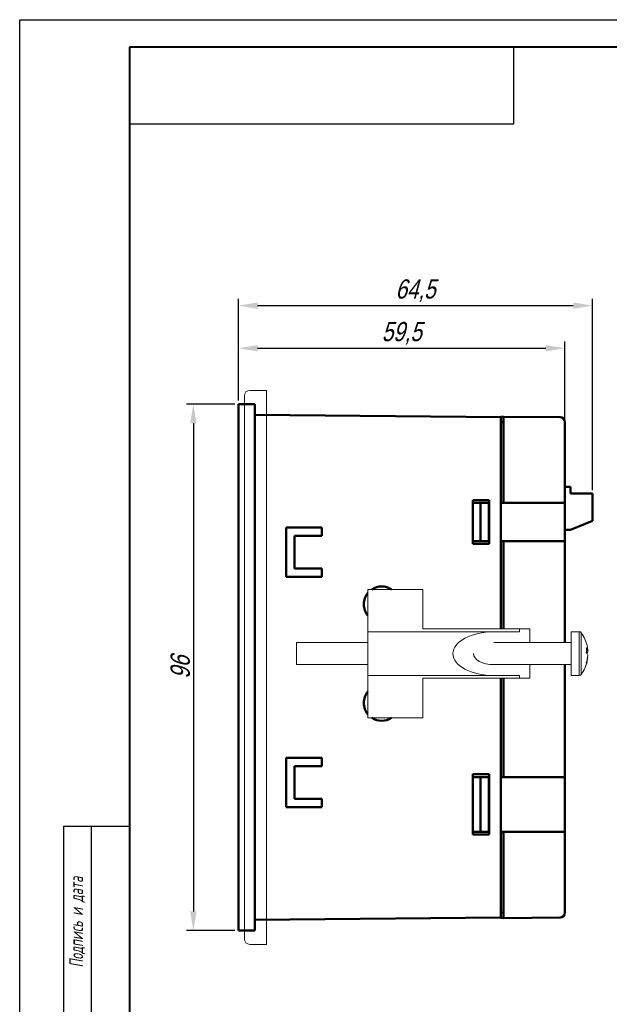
# Model space of a CAD drawing. Header units: millimetres. Extents: x 0 to 420, y 0 to 297.
# Tile 2 of 25: x 0 to 107, y 117 to 297. Entities that reach past the tile are written whole.
import ezdxf
from ezdxf.lldxf.tags import DXFTag

# ---------------------------------------------------------------- set-up
doc = ezdxf.new("R2010")
doc.units = ezdxf.units.MM
doc.layers.get('0').update_dxf_attribs({"color": 255})
for name, color, linetype in [('dim', 251, 'Continuous'), ('work', 251, 'Continuous'), ('ФОРМАТ', 7, 'Continuous')]:
    doc.layers.add(name, color=color, linetype=linetype)
doc.layers.add('main', color=5, linetype='Continuous', lineweight=50)
doc.styles.add('gost2304', font='gost_ptb.shx', dxfattribs={"width": 0.8, "oblique": 15, "height": 2.5})
doc.styles.get("Standard").update_dxf_attribs({"font": 'win_eskd.shx', "width": 0.8, "oblique": 15})
tags = doc.linetypes.add('New Line6', pattern=[0.5, 0.2, -0.3]).pattern_tags.tags
tags[6:7] = [DXFTag(74, 4), DXFTag(75, 0), DXFTag(340, '0'), DXFTag(46, 1.0), DXFTag(50, 0.0), DXFTag(44, 0.0), DXFTag(45, 0.0)]
tags[4:5] = [DXFTag(74, 4), DXFTag(75, 0), DXFTag(340, '0'), DXFTag(46, 1.0), DXFTag(50, 0.0), DXFTag(44, 0.0), DXFTag(45, 0.0)]
doc.dimstyles.new('ISO-25', dxfattribs={"dimtxt": 3.5, "dimasz": 3.5, "dimexe": 1.25, "dimexo": 0.625, "dimtad": 1, "dimtxsty": 'Standard', "dimcen": 2.5, "dimadec": 0, "dimazin": 0, "dimtfac": 1, "dimtmove": 0, "dimatfit": 3, "dimfxl": 1, "dimarcsym": 0})

# ---------------------------------------------------------------- blocks, each defined once
blk = doc.blocks.new('*D1')
at = {"layer": 'Defpoints', "color": 0, "transparency": 16777216}
for p in [(99.33, 237.1), (39.83, 226.92), (99.33, 221.72)]:
    blk.add_point(p, dxfattribs=at)
at = {"layer": 'dim', "color": 0, "lineweight": -2, "transparency": 16777216}
for p, q in [((39.83, 227.55), (39.83, 238.35)), ((43.33, 237.1), (95.83, 237.1)), ((99.33, 222.34), (99.33, 238.35))]:
    blk.add_line(p, q, dxfattribs=at)
at = {"layer": 'dim', "color": 0, "transparency": 16777216}
for points in [[(43.33, 237.68), (43.33, 236.52), (39.83, 237.1)], [(95.83, 237.68), (95.83, 236.52), (99.33, 237.1)]]:
    blk.add_solid(points, dxfattribs=at)
at = {"layer": 'dim', "color": 0, "transparency": 16777216, "insert": (69.58, 239.81), "char_height": 3.5, "attachment_point": 5}
blk.add_mtext('59,5', dxfattribs=at)
blk = doc.blocks.new('*D3')
at = {"layer": 'Defpoints', "color": 0, "transparency": 16777216}
for p in [(39.83, 226.92), (31.63, 130.92), (39.83, 130.92)]:
    blk.add_point(p, dxfattribs=at)
at = {"layer": 'dim', "color": 0, "lineweight": -2, "transparency": 16777216}
for p, q in [((39.2, 226.92), (30.38, 226.92)), ((31.63, 223.42), (31.63, 134.42)), ((39.2, 130.92), (30.38, 130.92))]:
    blk.add_line(p, q, dxfattribs=at)
at = {"layer": 'dim', "color": 0, "transparency": 16777216}
for points in [[(31.05, 223.42), (32.22, 223.42), (31.63, 226.92)], [(31.05, 134.42), (32.22, 134.42), (31.63, 130.92)]]:
    blk.add_solid(points, dxfattribs=at)
at = {"layer": 'dim', "color": 0, "transparency": 16777216, "insert": (29.26, 178.92), "char_height": 3.5, "attachment_point": 5, "rotation": 90}
blk.add_mtext('96', dxfattribs=at)
blk = doc.blocks.new('*D6')
at = {"layer": 'Defpoints', "color": 0, "transparency": 16777216}
for p in [(104.33, 244.87), (39.83, 226.92), (104.33, 210.61)]:
    blk.add_point(p, dxfattribs=at)
at = {"layer": 'work', "color": 0, "lineweight": -2, "transparency": 16777216}
for p, q in [((39.83, 227.55), (39.83, 246.12)), ((104.33, 211.24), (104.33, 246.12)), ((43.33, 244.87), (100.83, 244.87))]:
    blk.add_line(p, q, dxfattribs=at)
at = {"layer": 'work', "color": 0, "transparency": 16777216}
for points in [[(43.33, 245.45), (43.33, 244.28), (39.83, 244.87)], [(100.83, 245.45), (100.83, 244.28), (104.33, 244.87)]]:
    blk.add_solid(points, dxfattribs=at)
at = {"layer": 'work', "color": 0, "transparency": 16777216, "insert": (72.08, 247.58), "char_height": 3.5, "attachment_point": 5}
blk.add_mtext('64,5', dxfattribs=at)

msp = doc.modelspace()

# ---------------------------------------------------------------- linework, layer by layer
at = {"color": 7, "linetype": 'New Line6', "lineweight": 15, "ltscale": 5}
for p, q in [((40.928, 228.424), (40.928, 129.424)), ((44.928, 229.424), (41.928, 229.424)), ((44.928, 228.424), (44.928, 229.424)), ((44.928, 129.424), (44.928, 228.424)), ((63.428, 193.124), (73.428, 193.124)), ((63.428, 185.424), (63.428, 193.124)), ((67.737, 193.124), (64.119, 193.124)), ((73.428, 193.124), (73.428, 185.924)), ((63.428, 185.424), (63.428, 177.424)), ((86.395, 185.424), (63.428, 185.424)), ((73.428, 185.924), (91.062, 185.924)), ((86.395, 185.424), (91.062, 185.424)), ((92.928, 185.924), (91.062, 185.924)), ((91.062, 185.924), (91.062, 185.424)), ((92.928, 185.924), (92.928, 183.424)), ((100.428, 185.424), (101.912, 185.424)), ((100.428, 177.424), (100.428, 185.424)), ((101.912, 177.424), (101.912, 185.424)), ((102.301, 177.624), (102.301, 185.225)), ((50.428, 183.424), (63.428, 183.424)), ((50.428, 179.424), (50.428, 183.424)), ((86.395, 183.424), (100.428, 183.424)), ((103.218, 181.697), (103.495, 181.714)), ((103.495, 182.01), (103.226, 181.977)), ((103.466, 182.006), (103.479, 181.893)), ((103.479, 181.893), (103.495, 181.714)), ((103.495, 180.839), (103.466, 180.842)), ((63.428, 179.424), (50.428, 179.424)), ((100.428, 179.424), (86.372, 179.424)), ((92.928, 179.424), (92.928, 176.924)), ((86.395, 177.424), (63.428, 177.424)), ((63.428, 169.724), (63.428, 177.424)), ((73.428, 176.924), (73.428, 169.724)), ((91.062, 176.924), (73.428, 176.924)), ((91.062, 177.424), (86.395, 177.424)), ((91.062, 177.424), (91.062, 176.924)), ((92.928, 176.924), (91.062, 176.924)), ((101.912, 177.424), (100.428, 177.424)), ((73.428, 169.724), (63.428, 169.724)), ((44.928, 128.424), (44.928, 129.424)), ((41.928, 128.424), (44.928, 128.424))]:
    msp.add_line(p, q, dxfattribs=at)
for centre, radius, start, end in [((41.928, 228.424), 1, 90, 180), ((101.912, 184.944), 0.48, 35.78304, 90), ((97.028, 181.424), 6.5, 12.50135, 35.78304), ((96.256, 182.048), 6.97, 356.60895, 3.39105), ((102.627, 181.78), 0.899, 14.78848, 49.1522), ((102.403, 180.851), 1.129, 14.55692, 44.0428), ((97.712, 181.576), 5.8, 4.28636, 12.49786), ((102.575, 181.929), 0.945, 327.738, 346.8592), ((97.028, 181.424), 6.5, 324.21696, 347.49865), ((97.516, 181.585), 5.996, 341.85839, 355.68995), ((97.721, 181.271), 5.791, 341.56232, 355.71908), ((102.427, 179.579), 0.799, 349.96116, 10.03884), ((101.912, 177.904), 0.48, 270, 324.21696), ((41.928, 129.424), 1, 180, 270)]:
    msp.add_arc(centre, radius, start, end, dxfattribs=at)
at = {"color": 7, "linetype": 'New Line6', "lineweight": 15, "ltscale": 5, "extrusion": (0, 0, -1)}
for major_axis, end_param in [((-7.467, 0), 7.8539816), ((-3.733, 0), 6.2831853)]:
    msp.add_ellipse((86.395, 181.424), major_axis=major_axis, ratio=0.5357143, start_param=4.712389, end_param=end_param, dxfattribs=at)
at = {"layer": 'main'}
for p, q in [((39.828, 226.924), (39.828, 225.924)), ((39.828, 226.924), (42.828, 226.924)), ((42.828, 226.924), (42.828, 225.924)), ((39.828, 131.924), (39.828, 225.924)), ((42.828, 225.924), (42.828, 131.924)), ((42.828, 224.95), (87.628, 224.559)), ((88.128, 224.622), (87.628, 224.618)), ((88.128, 224.622), (87.628, 224.618)), ((87.628, 224.618), (87.628, 224.559)), ((87.628, 221.424), (87.628, 224.559)), ((98.436, 224.532), (88.128, 224.622)), ((88.128, 224.622), (88.128, 221.524)), ((88.128, 223.622), (87.628, 223.618)), ((99.328, 223.632), (99.328, 221.524)), ((87.628, 221.424), (87.628, 185.924)), ((88.128, 221.524), (88.128, 208.924)), ((99.328, 221.524), (99.328, 208.924)), ((99.328, 211.812), (100.328, 211.812)), ((100.328, 211.812), (100.328, 210.612)), ((100.328, 210.612), (104.328, 210.612)), ((104.328, 210.612), (104.328, 205.612)), ((82.528, 201.424), (82.528, 209.424)), ((82.528, 209.424), (85.528, 209.424)), ((82.528, 208.924), (83.928, 208.924)), ((83.928, 201.924), (83.928, 208.924)), ((85.428, 208.924), (83.928, 208.924)), ((85.428, 201.924), (85.428, 208.924)), ((85.428, 208.924), (85.528, 208.924)), ((85.528, 209.424), (85.528, 201.424)), ((87.628, 208.924), (88.128, 208.924)), ((88.128, 208.924), (98.436, 208.924)), ((99.328, 208.924), (98.436, 208.924)), ((99.328, 201.924), (99.328, 208.924)), ((104.328, 205.612), (100.328, 204.012)), ((48.528, 204.424), (55.028, 204.424)), ((48.528, 195.424), (48.528, 204.424)), ((55.028, 202.924), (50.028, 202.924)), ((50.028, 202.924), (50.028, 196.924)), ((55.028, 204.424), (55.028, 202.924)), ((99.328, 204.012), (100.328, 204.012)), ((83.928, 201.924), (82.528, 201.924)), ((85.528, 201.424), (82.528, 201.424)), ((83.928, 201.924), (85.428, 201.924)), ((85.528, 201.924), (85.428, 201.924)), ((88.128, 201.924), (87.628, 201.924)), ((98.436, 201.924), (88.128, 201.924)), ((88.128, 201.924), (88.128, 185.924)), ((99.328, 201.924), (98.436, 201.924)), ((99.328, 201.924), (99.328, 183.424)), ((50.028, 196.924), (55.028, 196.924)), ((55.028, 196.924), (55.028, 195.424)), ((55.028, 195.424), (48.528, 195.424)), ((99.328, 179.424), (99.328, 158.924)), ((87.628, 176.924), (87.628, 136.424)), ((88.128, 176.924), (88.128, 158.924)), ((48.528, 153.424), (48.528, 162.424)), ((48.528, 162.424), (55.028, 162.424)), ((55.028, 162.424), (55.028, 160.924)), ((55.028, 160.924), (50.028, 160.924)), ((50.028, 160.924), (50.028, 154.924)), ((82.528, 148.424), (82.528, 159.424)), ((82.528, 159.424), (85.528, 159.424)), ((82.528, 158.924), (83.928, 158.924)), ((83.928, 148.924), (83.928, 158.924)), ((85.428, 158.924), (83.928, 158.924)), ((85.428, 148.924), (85.428, 158.924)), ((85.428, 158.924), (85.528, 158.924)), ((85.528, 159.424), (85.528, 148.424)), ((87.628, 158.924), (88.128, 158.924)), ((88.128, 158.924), (98.436, 158.924)), ((99.328, 158.924), (98.436, 158.924)), ((99.328, 148.924), (99.328, 158.924)), ((50.028, 154.924), (55.028, 154.924)), ((55.028, 154.924), (55.028, 153.424)), ((55.028, 153.424), (48.528, 153.424)), ((83.928, 148.924), (82.528, 148.924)), ((85.528, 148.424), (82.528, 148.424)), ((83.928, 148.924), (85.428, 148.924)), ((85.528, 148.924), (85.428, 148.924)), ((88.128, 148.924), (87.628, 148.924)), ((88.128, 148.924), (88.128, 136.324)), ((98.436, 148.924), (88.128, 148.924)), ((99.328, 148.924), (98.436, 148.924)), ((99.328, 148.924), (99.328, 136.324)), ((87.628, 133.289), (87.628, 136.424)), ((88.128, 136.324), (88.128, 133.226)), ((99.328, 136.324), (99.328, 134.216)), ((42.828, 132.898), (87.628, 133.289)), ((88.128, 134.227), (87.628, 134.231)), ((87.628, 133.289), (87.628, 133.231)), ((88.128, 133.227), (87.628, 133.231)), ((88.128, 133.227), (87.628, 133.231)), ((98.436, 133.316), (88.128, 133.226)), ((39.828, 131.924), (39.828, 130.924)), ((42.828, 131.924), (42.828, 130.924)), ((39.828, 130.924), (42.828, 130.924))]:
    msp.add_line(p, q, dxfattribs=at)
for centre, radius, start, end in [((98.428, 223.632), 0.9, 0, 89.5), ((65.928, 190.424), 3.25, 140.28486, 180), ((65.928, 190.424), 3.25, 56.17661, 123.82339), ((65.928, 190.424), 3.25, 180, 219.71514), ((65.928, 172.424), 3.25, 140.28486, 180), ((65.928, 172.424), 3.25, 180, 219.71514), ((65.928, 172.424), 3.25, 236.17907, 303.82093), ((98.428, 134.216), 0.9, 270.5, 0)]:
    msp.add_arc(centre, radius, start, end, dxfattribs=at)
at = {"layer": 'ФОРМАТ', "color": 0}
for p, q in [((0, 0), (0, 297)), ((0, 0), (0, 297)), ((90, 278), (90, 292)), ((90, 278), (90, 292)), ((20, 278), (90, 278)), ((20, 278), (90, 278)), ((20, 278), (90, 278)), ((20, 278), (90, 278)), ((8, 150), (8, 5)), ((8, 150), (20, 150)), ((13, 150), (13, 5))]:
    msp.add_line(p, q, dxfattribs=at)
at = {"layer": 'ФОРМАТ', "color": 0, "lineweight": 40}
for p, q in [((20, 292), (20, 5)), ((415, 292), (20, 292)), ((20, 292), (20, 5))]:
    msp.add_line(p, q, dxfattribs=at)
at = {"layer": 'ФОРМАТ', "color": 0}
msp.add_lwpolyline([(0, 297), (420, 297), (420, 0), (0, 0)], close=True, dxfattribs=at)

# ---------------------------------------------------------------- texts
at = {"layer": 'ФОРМАТ', "color": 0, "insert": (10.5, 132.5), "char_height": 2.5, "width": 35, "attachment_point": 5, "rotation": 90, "style": 'gost2304'}
msp.add_mtext('{\\Q10;Подпись и дата}', dxfattribs=at)

# ---------------------------------------------------------------- dimensions: what is measured, and where the dimension line sits
at = {"layer": 'dim', "color": 2}
dim = msp.add_linear_dim(base=(99.328, 237.099), p1=(39.828, 226.924), p2=(99.328, 221.719), dimstyle='ISO-25', dxfattribs=at)
dim.commit()
dim.dimension.update_dxf_attribs({"geometry": '*D1', "text_midpoint": (69.578, 239.808)})
dim = msp.add_linear_dim(base=(31.632, 130.924), p1=(39.828, 226.924), p2=(39.828, 130.924), angle=90, dimstyle='ISO-25', dxfattribs=at)
dim.commit()
dim.dimension.update_dxf_attribs({"geometry": '*D3', "text_midpoint": (29.257, 178.924)})
at = {"layer": 'work', "color": 2}
dim = msp.add_linear_dim(base=(104.328, 244.868), p1=(39.828, 226.924), p2=(104.328, 210.612), dimstyle='ISO-25', dxfattribs=at)
dim.commit()
dim.dimension.update_dxf_attribs({"geometry": '*D6', "text_midpoint": (72.078, 247.576)})

doc.saveas('drawing.dxf')
